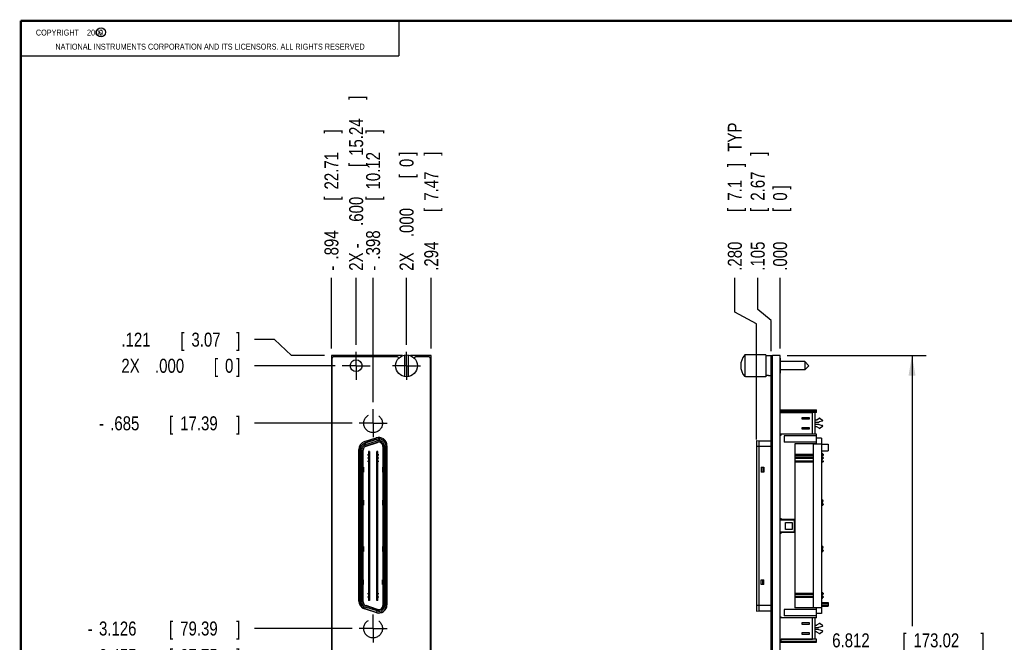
# Model space of a CAD drawing. Header units: inches. Extents: x 0.2 to 16.8, y 0.1 to 10.8.
# Tile 2 of 10: x 0.2 to 9, y 5.2 to 10.8. Entities that reach past the tile are written whole.
import ezdxf

# ---------------------------------------------------------------- set-up
doc = ezdxf.new("R2010")
doc.units = ezdxf.units.IN
doc.header["$LTSCALE"] = 0.935
doc.header["$MEASUREMENT"] = 0
doc.linetypes.add('CENTER', pattern=[0.6, 0.375, -0.075, 0.075, -0.075])
doc.layers.get('0').update_dxf_attribs({"linetype": 'CONTINUOUS'})
for name, color, linetype in [('DEFAULT_1', 7, 'CENTER'), ('DETAIL', 7, 'CONTINUOUS'), ('DIMENSIONS', 7, 'CONTINUOUS')]:
    doc.layers.add(name, color=color, linetype=linetype)
doc.styles.get("Standard").update_dxf_attribs({"font": 'txt', "width": 0.8})
doc.dimstyles.new('DIMSTYLE_1', dxfattribs={"dimtxt": 0.125, "dimasz": 0.18, "dimexe": 0.18, "dimexo": 0.0625, "dimgap": 0.09, "dimtad": 0, "dimtih": 1, "dimtoh": 1, "dimdec": 3, "dimlfac": 1.333333, "dimzin": 4, "dimdsep": 46, "dimtxsty": 'STANDARD', "dimblk": '_FILLED', "dimblk1": '_FILLED', "dimblk2": '_FILLED', "dimcen": 0.09, "dimadec": 0, "dimazin": 0, "dimtp": 0.01, "dimtm": 0.01, "dimtfac": 1, "dimtdec": 3, "dimtofl": 0, "dimtmove": 0, "dimatfit": 3, "dimldrblk": '_FILLED', "dimfxl": 1, "dimtolj": 1, "dimtzin": 4, "dimarcsym": 0})
doc.dimstyles.new('DIMSTYLE_2', dxfattribs={"dimtxt": 0.125, "dimasz": 0.18, "dimexe": 0.18, "dimexo": 0.0625, "dimgap": 0.09, "dimtad": 0, "dimtih": 1, "dimtoh": 1, "dimdec": 3, "dimlfac": 1.333333, "dimzin": 4, "dimdsep": 46, "dimtxsty": 'STANDARD', "dimblk": '_FILLED', "dimblk1": '_FILLED', "dimblk2": '_FILLED', "dimcen": 0.09, "dimadec": 0, "dimazin": 0, "dimtp": 0.01, "dimtm": 0.01, "dimtfac": 1, "dimtdec": 3, "dimtofl": 0, "dimtmove": 0, "dimatfit": 3, "dimldrblk": '_FILLED', "dimfxl": 1, "dimtolj": 1, "dimtzin": 4, "dimarcsym": 0})

# ---------------------------------------------------------------- blocks, each defined once
blk = doc.blocks.new('*D0')
at = {"layer": 'DIMENSIONS', "color": 2, "linetype": 'CONTINUOUS'}
for p, q in [((2.5141, 7.914), (2.3354, 7.914)), ((2.6658, 7.7719), (2.5141, 7.914)), ((2.9604, 7.7719), (2.6658, 7.7719))]:
    blk.add_line(p, q, dxfattribs=at)
at = {"layer": 'DIMENSIONS', "color": 2, "linetype": 'CONTINUOUS', "width": 0.8}
for s, p in [('.121', (1.1479, 7.8515)), ('[', (1.6729, 7.8515)), ('3.07', (1.7729, 7.8515)), (']', (2.1729, 7.8515))]:
    blk.add_text(s, height=0.125, dxfattribs=at).set_placement(p)
blk = doc.blocks.new('_FILLED')
at = {"color": 0, "linetype": 'BYBLOCK'}
blk.add_solid([(0, 0), (-1, 0.174), (-1, -0.174)], dxfattribs=at)
blk = doc.blocks.new('*D1')
at = {"layer": 'DIMENSIONS', "color": 2, "linetype": 'CONTINUOUS'}
blk.add_line((3.207, 7.1675), (2.3354, 7.1675), dxfattribs=at)
at = {"layer": 'DIMENSIONS', "color": 2, "linetype": 'CONTINUOUS', "width": 0.8}
for s, p in [('.685', (1.0479, 7.105)), ('[', (1.5729, 7.105)), ('17.39', (1.6729, 7.105)), (']', (2.1729, 7.105)), ('-', (0.9479, 7.105))]:
    blk.add_text(s, height=0.125, dxfattribs=at).set_placement(p)
blk = doc.blocks.new('*D2')
at = {"layer": 'DIMENSIONS', "color": 2, "linetype": 'CONTINUOUS'}
blk.add_line((3.207, 5.3368), (2.3354, 5.3368), dxfattribs=at)
at = {"layer": 'DIMENSIONS', "color": 2, "linetype": 'CONTINUOUS', "width": 0.8}
for s, p in [('3.126', (0.9479, 5.2743)), ('[', (1.5729, 5.2743)), ('79.39', (1.6729, 5.2743)), (']', (2.1729, 5.2743)), ('-', (0.8479, 5.2743))]:
    blk.add_text(s, height=0.125, dxfattribs=at).set_placement(p)
blk = doc.blocks.new('*D3')
at = {"layer": 'DIMENSIONS', "color": 2, "linetype": 'CONTINUOUS'}
blk.add_line((3.0558, 7.6811), (2.3354, 7.6811), dxfattribs=at)
at = {"layer": 'DIMENSIONS', "color": 2, "linetype": 'CONTINUOUS', "width": 0.8}
for s, p in [('2X ', (1.1479, 7.6186)), ('.000', (1.4479, 7.6186)), ('[', (1.9729, 7.6186)), ('0', (2.0729, 7.6186)), (']', (2.1729, 7.6186))]:
    blk.add_text(s, height=0.125, dxfattribs=at).set_placement(p)
blk = doc.blocks.new('*D4')
at = {"layer": 'DIMENSIONS', "color": 2, "linetype": 'CONTINUOUS'}
blk.add_line((3.207, 5.09), (2.3354, 5.09), dxfattribs=at)
at = {"layer": 'DIMENSIONS', "color": 2, "linetype": 'CONTINUOUS', "width": 0.8}
for s, p in [('3.455', (0.9479, 5.0275)), ('[', (1.5729, 5.0275)), ('87.75', (1.6729, 5.0275)), (']', (2.1729, 5.0275)), ('-', (0.8479, 5.0275))]:
    blk.add_text(s, height=0.125, dxfattribs=at).set_placement(p)
blk = doc.blocks.new('*D5')
at = {"layer": 'DIMENSIONS', "color": 2, "linetype": 'CONTINUOUS'}
blk.add_line((3.207, 3.2593), (2.3354, 3.2593), dxfattribs=at)
at = {"layer": 'DIMENSIONS', "color": 2, "linetype": 'CONTINUOUS', "width": 0.8}
for s, p in [('5.896', (0.8479, 3.1968)), ('[', (1.4729, 3.1968)), ('149.75', (1.5729, 3.1968)), (']', (2.1729, 3.1968)), ('-', (0.7479, 3.1968))]:
    blk.add_text(s, height=0.125, dxfattribs=at).set_placement(p)
blk = doc.blocks.new('*D6')
at = {"layer": 'DIMENSIONS', "color": 2, "linetype": 'CONTINUOUS'}
blk.add_line((3.0558, 2.7529), (2.3354, 2.7529), dxfattribs=at)
at = {"layer": 'DIMENSIONS', "color": 2, "linetype": 'CONTINUOUS', "width": 0.8}
for s, p in [('2X -', (0.5479, 2.6904)), ('6.571', (0.9479, 2.6904)), ('[', (1.5729, 2.6904)), ('166.9', (1.6729, 2.6904)), (']', (2.1729, 2.6904))]:
    blk.add_text(s, height=0.125, dxfattribs=at).set_placement(p)
blk = doc.blocks.new('*D7')
at = {"layer": 'DIMENSIONS', "color": 2, "linetype": 'CONTINUOUS'}
for p, q in [((7.0899, 7.7719), (8.3305, 7.7719)), ((8.2055, 7.7719), (8.2055, 5.3563)), ((8.2055, 2.6629), (8.2055, 5.1063)), ((7.0224, 2.6629), (8.3305, 2.6629))]:
    blk.add_line(p, q, dxfattribs=at)
at = {"layer": 'DIMENSIONS', "color": 2, "linetype": 'CONTINUOUS', "xscale": 0.18, "yscale": 0.18, "zscale": 0.18}
for p, rotation in [((8.2055, 7.7719), 90), ((8.2055, 2.6629), 270)]:
    blk.add_blockref('_FILLED', p, dxfattribs=dict(at, rotation=rotation))
at = {"layer": 'DIMENSIONS', "color": 2, "linetype": 'CONTINUOUS', "width": 0.8}
for s, p in [('6.812', (7.493, 5.1688)), ('[', (8.118, 5.1688)), ('173.02', (8.218, 5.1688)), (']', (8.818, 5.1688))]:
    blk.add_text(s, height=0.125, dxfattribs=at).set_placement(p)
blk = doc.blocks.new('*D8')
at = {"layer": 'DIMENSIONS', "color": 2, "linetype": 'CONTINUOUS'}
for p, q in [((6.8278, 8.1836), (6.8278, 8.4661)), ((6.9486, 8.084), (6.8278, 8.1836)), ((6.9486, 7.8104), (6.9486, 8.084))]:
    blk.add_line(p, q, dxfattribs=at)
at = {"layer": 'DIMENSIONS', "color": 2, "linetype": 'CONTINUOUS', "width": 0.8}
for s, p in [(']', (6.8903, 9.5536)), ('2.67', (6.8903, 9.1536)), ('[', (6.8903, 9.0536)), ('.105', (6.8903, 8.5286))]:
    blk.add_text(s, height=0.125, rotation=90, dxfattribs=at).set_placement(p)
blk = doc.blocks.new('*D9')
at = {"layer": 'DIMENSIONS', "color": 2, "linetype": 'CONTINUOUS'}
for p, q in [((6.6237, 8.1587), (6.6237, 8.4661)), ((6.8177, 8.0541), (6.6237, 8.1587)), ((6.8177, 7.0244), (6.8177, 8.0541))]:
    blk.add_line(p, q, dxfattribs=at)
at = {"layer": 'DIMENSIONS', "color": 2, "linetype": 'CONTINUOUS', "width": 0.8}
for s, p in [(' TYP', (6.6862, 9.5536)), (']', (6.6862, 9.4536)), ('7.1', (6.6862, 9.1536)), ('[', (6.6862, 9.0536)), ('.280', (6.6862, 8.5286))]:
    blk.add_text(s, height=0.125, rotation=90, dxfattribs=at).set_placement(p)
blk = doc.blocks.new('*D10')
at = {"layer": 'DIMENSIONS', "color": 2, "linetype": 'CONTINUOUS'}
blk.add_line((7.0274, 7.8344), (7.0274, 8.4661), dxfattribs=at)
at = {"layer": 'DIMENSIONS', "color": 2, "linetype": 'CONTINUOUS', "width": 0.8}
for s, p in [(']', (7.0899, 9.2536)), ('0', (7.0899, 9.1536)), ('[', (7.0899, 9.0536)), ('.000', (7.0899, 8.5286))]:
    blk.add_text(s, height=0.125, rotation=90, dxfattribs=at).set_placement(p)
blk = doc.blocks.new('*D11')
at = {"layer": 'DIMENSIONS', "color": 2, "linetype": 'CONTINUOUS'}
blk.add_line((3.2434, 7.8687), (3.2434, 8.4661), dxfattribs=at)
at = {"layer": 'DIMENSIONS', "color": 2, "linetype": 'CONTINUOUS', "width": 0.8}
for s, p in [(']', (3.3059, 10.0536)), ('15.24', (3.3059, 9.5536)), ('[', (3.3059, 9.4536)), ('.600', (3.3059, 8.9286)), ('2X -', (3.3059, 8.5286))]:
    blk.add_text(s, height=0.125, rotation=90, dxfattribs=at).set_placement(p)
blk = doc.blocks.new('*D12')
at = {"layer": 'DIMENSIONS', "color": 2, "linetype": 'CONTINUOUS'}
blk.add_line((3.9139, 7.8344), (3.9139, 8.4661), dxfattribs=at)
at = {"layer": 'DIMENSIONS', "color": 2, "linetype": 'CONTINUOUS', "width": 0.8}
for s, p in [(']', (3.9764, 9.5536)), ('7.47', (3.9764, 9.1536)), ('[', (3.9764, 9.0536)), ('.294', (3.9764, 8.5286))]:
    blk.add_text(s, height=0.125, rotation=90, dxfattribs=at).set_placement(p)
blk = doc.blocks.new('*D13')
at = {"layer": 'DIMENSIONS', "color": 2, "linetype": 'CONTINUOUS'}
blk.add_line((3.3946, 7.3551), (3.3946, 8.4661), dxfattribs=at)
at = {"layer": 'DIMENSIONS', "color": 2, "linetype": 'CONTINUOUS', "width": 0.8}
for s, p in [(']', (3.4571, 9.7536)), ('10.12', (3.4571, 9.2536)), ('[', (3.4571, 9.1536)), ('.398', (3.4571, 8.6286)), ('-', (3.4571, 8.5286))]:
    blk.add_text(s, height=0.125, rotation=90, dxfattribs=at).set_placement(p)
blk = doc.blocks.new('*D14')
at = {"layer": 'DIMENSIONS', "color": 2, "linetype": 'CONTINUOUS'}
blk.add_line((3.0229, 7.8344), (3.0229, 8.4661), dxfattribs=at)
at = {"layer": 'DIMENSIONS', "color": 2, "linetype": 'CONTINUOUS', "width": 0.8}
for s, p in [(']', (3.0854, 9.7536)), ('22.71', (3.0854, 9.2536)), ('[', (3.0854, 9.1536)), ('.894', (3.0854, 8.6286)), ('-', (3.0854, 8.5286))]:
    blk.add_text(s, height=0.125, rotation=90, dxfattribs=at).set_placement(p)
blk = doc.blocks.new('*D15')
at = {"layer": 'DIMENSIONS', "color": 2, "linetype": 'CONTINUOUS'}
blk.add_line((3.6934, 7.8687), (3.6934, 8.4661), dxfattribs=at)
at = {"layer": 'DIMENSIONS', "color": 2, "linetype": 'CONTINUOUS', "width": 0.8}
for s, p in [(']', (3.7559, 9.5536)), ('0', (3.7559, 9.4536)), ('[', (3.7559, 9.3536)), ('.000', (3.7559, 8.8286)), ('2X ', (3.7559, 8.5286))]:
    blk.add_text(s, height=0.125, rotation=90, dxfattribs=at).set_placement(p)

msp = doc.modelspace()

# ---------------------------------------------------------------- linework, layer by layer
at = {"color": 2, "linetype": 'CONTINUOUS'}
for p, q in [((0.25001, 10.7586), (3.62501, 10.7586)), ((0.25001, 10.7586), (0.25001, 10.4456)), ((3.62501, 10.7586), (3.62501, 10.4456)), ((0.25001, 10.4456), (3.62501, 10.4456))]:
    msp.add_line(p, q, dxfattribs=at)
at = {"color": 7, "linetype": 'CONTINUOUS'}
for p, q in [((3.02288, 7.77186), (3.02288, 2.66286)), ((3.65787, 7.77186), (3.02288, 7.77186)), ((3.02888, 2.68611), (3.02888, 7.74786)), ((3.04388, 7.76286), (3.60603, 7.76286)), ((3.67875, 7.58471), (3.67875, 7.77751)), ((3.708, 7.77751), (3.708, 7.58471)), ((3.91388, 7.77186), (3.72889, 7.77186)), ((3.77773, 7.76286), (3.88988, 7.76286)), ((3.90488, 7.74786), (3.90488, 2.68611)), ((3.91388, 2.66286), (3.91388, 7.77186)), ((6.71162, 7.77751), (6.71162, 7.58471)), ((6.71912, 7.77751), (6.71162, 7.77751)), ((6.71912, 7.77751), (6.71912, 7.77861)), ((6.90062, 7.77861), (6.71912, 7.77861)), ((6.90062, 7.77861), (6.90062, 7.58361)), ((6.92312, 7.76889), (6.90062, 7.76889)), ((6.92312, 7.76889), (6.92312, 7.76961)), ((6.95987, 7.76961), (6.92312, 7.76961)), ((6.94862, 2.67111), (6.94862, 7.76286)), ((6.95987, 7.76286), (6.94862, 7.76286)), ((6.95987, 7.74786), (6.94862, 7.74786)), ((6.95987, 2.66286), (6.95987, 7.77186)), ((7.02737, 7.77186), (6.95987, 7.77186)), ((7.02737, 2.66286), (7.02737, 7.77186)), ((7.02737, 7.74823), (7.02812, 7.74823)), ((7.02812, 7.74823), (7.02812, 7.61398)), ((7.24787, 7.71786), (7.02812, 7.71786)), ((7.24787, 7.71786), (7.24787, 7.64436)), ((7.28462, 7.68111), (7.24787, 7.71786)), ((7.28462, 7.68111), (7.24787, 7.64436)), ((6.71912, 7.58471), (6.71162, 7.58471)), ((6.71912, 7.58361), (6.71912, 7.58471)), ((6.90062, 7.58361), (6.71912, 7.58361)), ((6.92312, 7.59333), (6.90062, 7.59333)), ((6.92312, 7.59261), (6.92312, 7.59333)), ((6.94862, 7.59261), (6.92312, 7.59261)), ((7.02737, 7.61398), (7.02812, 7.61398)), ((7.24787, 7.64436), (7.02812, 7.64436)), ((7.02737, 7.2886), (7.35217, 7.2886)), ((7.31674, 7.26202), (7.02737, 7.26202)), ((7.03623, 7.2635), (7.03623, 7.2886)), ((7.03623, 7.27974), (7.35217, 7.27974)), ((7.35217, 7.2635), (7.03623, 7.2635)), ((7.22373, 7.20444), (7.22373, 7.22068)), ((7.22373, 7.22068), (7.28721, 7.22068)), ((7.28721, 7.22068), (7.28721, 7.20444)), ((7.31674, 7.07305), (7.31674, 7.26202)), ((7.33741, 7.2635), (7.33741, 7.07157)), ((7.35217, 7.2635), (7.35217, 7.2886)), ((7.35688, 7.1995), (7.37619, 7.2121)), ((7.38446, 7.21197), (7.40576, 7.19705)), ((7.28721, 7.20444), (7.22373, 7.20444)), ((7.22373, 7.11438), (7.22373, 7.13062)), ((7.22373, 7.13062), (7.28721, 7.13062)), ((7.28721, 7.13062), (7.28721, 7.11438)), ((7.33741, 7.19854), (7.35365, 7.19854)), ((7.37364, 7.17492), (7.33741, 7.17492)), ((7.33741, 7.16015), (7.37364, 7.16015)), ((7.35365, 7.13653), (7.33741, 7.13653)), ((7.37619, 7.12297), (7.35688, 7.13557)), ((7.4039, 7.18651), (7.37701, 7.17931)), ((7.37701, 7.15576), (7.4039, 7.14856)), ((7.40576, 7.13801), (7.38446, 7.1231)), ((3.31944, 7.00533), (3.42144, 7.03847)), ((7.02737, 7.07305), (7.31674, 7.07305)), ((7.35217, 7.07157), (7.02737, 7.07157)), ((7.02737, 7.06901), (7.03623, 7.06901)), ((7.02737, 7.06305), (7.03623, 7.06305)), ((7.03623, 7.06305), (7.03623, 7.07157)), ((7.0628, 7.05533), (7.0628, 6.99923)), ((7.35217, 7.05533), (7.0628, 7.05533)), ((7.28721, 7.11438), (7.22373, 7.11438)), ((7.35217, 6.98299), (7.35217, 7.07157)), ((7.39646, 7.03466), (7.35217, 7.03466)), ((7.39646, 7.03466), (7.39646, 5.4697)), ((3.42522, 7.02528), (3.32276, 6.99199)), ((3.32739, 6.97773), (3.42985, 7.01102)), ((3.33104, 6.96649), (3.4335, 6.99979)), ((3.33195, 6.96369), (3.43441, 6.99698)), ((3.48273, 6.96187), (3.48273, 5.54248)), ((3.48568, 6.96187), (3.48568, 5.54248)), ((3.49749, 6.96187), (3.49749, 5.54248)), ((3.51249, 5.54248), (3.51249, 6.96187)), ((3.51863, 6.96786), (3.51863, 5.54886)), ((6.81772, 7.01355), (6.81772, 5.49081)), ((6.81772, 7.01355), (6.83839, 7.01059)), ((6.94862, 6.96187), (6.81772, 6.96187)), ((6.83839, 7.01059), (6.83839, 5.49376)), ((6.83839, 7.01059), (6.94862, 7.01059)), ((7.35217, 6.99923), (7.0628, 6.99923)), ((7.16024, 6.98299), (7.16024, 5.52137)), ((7.35217, 6.98299), (7.16024, 6.98299)), ((7.32264, 6.98299), (7.32264, 5.52137)), ((7.39646, 6.9824), (7.32264, 6.9824)), ((7.39646, 6.98077), (7.45552, 6.98077)), ((7.45552, 6.98077), (7.45552, 6.92319)), ((3.26813, 5.582), (3.26813, 6.93472)), ((3.27669, 6.92858), (3.27669, 5.57578)), ((3.29169, 5.57578), (3.29169, 6.92858)), ((3.3035, 5.57578), (3.3035, 6.92858)), ((3.30645, 5.57578), (3.30645, 6.92858)), ((3.3503, 6.88185), (3.3503, 6.89219)), ((3.35325, 6.89219), (3.3503, 6.89219)), ((3.35325, 6.88185), (3.3503, 6.88185)), ((3.3503, 6.85233), (3.3503, 6.86266)), ((3.35325, 6.86266), (3.3503, 6.86266)), ((3.35325, 6.91655), (3.35325, 5.58781)), ((3.36211, 6.91655), (3.35325, 6.91655)), ((3.36211, 6.91655), (3.36211, 5.58781)), ((3.36506, 6.89219), (3.36211, 6.89219)), ((3.36506, 6.88185), (3.36211, 6.88185)), ((3.36506, 6.86266), (3.36211, 6.86266)), ((3.36506, 6.88185), (3.36506, 6.89219)), ((3.36506, 6.85233), (3.36506, 6.86266)), ((3.42412, 6.89219), (3.42412, 6.88185)), ((3.42412, 6.89219), (3.42707, 6.89219)), ((3.42412, 6.88185), (3.42707, 6.88185)), ((3.42412, 6.86266), (3.42412, 6.85233)), ((3.42707, 6.86266), (3.42412, 6.86266)), ((3.42707, 5.58781), (3.42707, 6.91655)), ((3.43593, 6.91655), (3.42707, 6.91655)), ((3.43593, 5.58781), (3.43593, 6.91655)), ((3.43593, 6.89219), (3.43888, 6.89219)), ((3.43593, 6.88185), (3.43888, 6.88185)), ((3.43888, 6.86266), (3.43593, 6.86266)), ((3.43888, 6.89219), (3.43888, 6.88185)), ((3.43888, 6.86266), (3.43888, 6.85233)), ((7.16024, 6.89219), (7.32264, 6.89219)), ((7.16024, 6.88185), (7.32264, 6.88185)), ((7.32264, 6.86266), (7.16024, 6.86266)), ((7.16375, 6.86266), (7.16375, 6.85233)), ((7.39646, 6.92319), (7.45552, 6.92319)), ((7.39646, 6.89662), (7.40237, 6.89662)), ((7.39646, 6.87743), (7.40237, 6.87743)), ((7.39646, 6.86709), (7.40237, 6.86709)), ((7.41123, 6.86266), (7.39646, 6.86266)), ((7.40237, 6.89662), (7.40237, 6.87743)), ((7.40237, 6.86709), (7.40237, 6.86266)), ((7.41002, 6.89219), (7.41123, 6.89219)), ((7.41002, 6.88185), (7.41123, 6.88185)), ((7.41123, 6.89219), (7.41123, 6.88185)), ((7.41123, 6.86266), (7.41123, 6.85233)), ((3.30961, 6.77629), (3.30645, 6.77629)), ((3.30961, 6.77629), (3.30961, 6.732)), ((3.35325, 6.85233), (3.3503, 6.85233)), ((3.3503, 6.8228), (3.3503, 6.83313)), ((3.35325, 6.83313), (3.3503, 6.83313)), ((3.35325, 6.8228), (3.3503, 6.8228)), ((3.36506, 6.85233), (3.36211, 6.85233)), ((3.36506, 6.83313), (3.36211, 6.83313)), ((3.36506, 6.8228), (3.36211, 6.8228)), ((3.36506, 6.8228), (3.36506, 6.83313)), ((3.42707, 6.85233), (3.42412, 6.85233)), ((3.42412, 6.83313), (3.42412, 6.8228)), ((3.42412, 6.83313), (3.42707, 6.83313)), ((3.42412, 6.8228), (3.42707, 6.8228)), ((3.43593, 6.84494), (3.42707, 6.84494)), ((3.43888, 6.85233), (3.43593, 6.85233)), ((3.43593, 6.83313), (3.43888, 6.83313)), ((3.43593, 6.8228), (3.43888, 6.8228)), ((3.43888, 6.83313), (3.43888, 6.8228)), ((3.47956, 6.77629), (3.47956, 6.732)), ((3.48273, 6.77629), (3.47956, 6.77629)), ((6.85906, 6.77629), (6.85906, 6.732)), ((6.85906, 6.77629), (6.88416, 6.77629)), ((6.87235, 6.77629), (6.87235, 6.732)), ((6.88416, 6.77629), (6.88416, 6.732)), ((7.32264, 6.85233), (7.16024, 6.85233)), ((7.16024, 6.83313), (7.32264, 6.83313)), ((7.16024, 6.8228), (7.32264, 6.8228)), ((7.41123, 6.85233), (7.39646, 6.85233)), ((7.39646, 6.8479), (7.40237, 6.8479)), ((7.39646, 6.83313), (7.41123, 6.83313)), ((7.39646, 6.8228), (7.41123, 6.8228)), ((7.40237, 6.85233), (7.40237, 6.8479)), ((7.41123, 6.83313), (7.41123, 6.8228)), ((3.30961, 6.732), (3.30645, 6.732)), ((3.48273, 6.732), (3.47956, 6.732)), ((6.88416, 6.732), (6.85906, 6.732)), ((3.30961, 6.48102), (3.30645, 6.48102)), ((3.30961, 6.43673), (3.30645, 6.43673)), ((3.30961, 6.48102), (3.30961, 6.43673)), ((3.47956, 6.48102), (3.47956, 6.43673)), ((3.48273, 6.48102), (3.47956, 6.48102)), ((3.48273, 6.43673), (3.47956, 6.43673)), ((7.39646, 6.48323), (7.40237, 6.48323)), ((7.39646, 6.46404), (7.40237, 6.46404)), ((7.39646, 6.4537), (7.40237, 6.4537)), ((7.39646, 6.43451), (7.40237, 6.43451)), ((7.40237, 6.48323), (7.40237, 6.46404)), ((7.40237, 6.4537), (7.40237, 6.43451)), ((7.41123, 6.47437), (7.41123, 6.4729)), ((7.41123, 6.44485), (7.41123, 6.44337)), ((7.02737, 6.31681), (7.03623, 6.31681)), ((7.02737, 6.31084), (7.03623, 6.31084)), ((7.16024, 6.30828), (7.02737, 6.30828)), ((7.14843, 6.30385), (7.02737, 6.30385)), ((7.03623, 6.31681), (7.03623, 6.30828)), ((7.07757, 6.22118), (7.07757, 6.28318)), ((7.07757, 6.28318), (7.13662, 6.28318)), ((7.13662, 6.28318), (7.13662, 6.22118)), ((7.15729, 6.20936), (7.15729, 6.29499)), ((7.02737, 6.20051), (7.14843, 6.20051)), ((7.02737, 6.19608), (7.16024, 6.19608)), ((7.02737, 6.19352), (7.03623, 6.19352)), ((7.02737, 6.18755), (7.03623, 6.18755)), ((7.03623, 6.19608), (7.03623, 6.18755)), ((7.13662, 6.22118), (7.07757, 6.22118)), ((3.30961, 6.06763), (3.30645, 6.06763)), ((3.30961, 6.06763), (3.30961, 6.02334)), ((3.47956, 6.06763), (3.47956, 6.02334)), ((3.48273, 6.06763), (3.47956, 6.06763)), ((7.39646, 6.06985), (7.40237, 6.06985)), ((7.40237, 6.06985), (7.40237, 6.05065)), ((3.30961, 6.02334), (3.30645, 6.02334)), ((3.48273, 6.02334), (3.47956, 6.02334)), ((7.39646, 6.05065), (7.40237, 6.05065)), ((7.39646, 6.04032), (7.40237, 6.04032)), ((7.39646, 6.02113), (7.40237, 6.02113)), ((7.40237, 6.04032), (7.40237, 6.02113)), ((7.41123, 6.06099), (7.41123, 6.05951)), ((7.41123, 6.03146), (7.41123, 6.02998)), ((3.30645, 5.77236), (3.30961, 5.77236)), ((3.30645, 5.72806), (3.30961, 5.72806)), ((3.30961, 5.72806), (3.30961, 5.77236)), ((3.47956, 5.72806), (3.47956, 5.77236)), ((3.47956, 5.77236), (3.48273, 5.77236)), ((3.47956, 5.72806), (3.48273, 5.72806)), ((6.85906, 5.72806), (6.85906, 5.77236)), ((6.85906, 5.77236), (6.88416, 5.77236)), ((6.88416, 5.72806), (6.85906, 5.72806)), ((6.87235, 5.72806), (6.87235, 5.77236)), ((6.88416, 5.72806), (6.88416, 5.77236)), ((3.3503, 5.6417), (3.3503, 5.65203)), ((3.35325, 5.65203), (3.3503, 5.65203)), ((3.35325, 5.6417), (3.3503, 5.6417)), ((3.36506, 5.65203), (3.36211, 5.65203)), ((3.36506, 5.6417), (3.36211, 5.6417)), ((3.36506, 5.6417), (3.36506, 5.65203)), ((3.42412, 5.65203), (3.42412, 5.6417)), ((3.42412, 5.65203), (3.42707, 5.65203)), ((3.42412, 5.6417), (3.42707, 5.6417)), ((3.43593, 5.65941), (3.42707, 5.65941)), ((3.43593, 5.65203), (3.43888, 5.65203)), ((3.43593, 5.6417), (3.43888, 5.6417)), ((3.43888, 5.65203), (3.43888, 5.6417)), ((7.16024, 5.65203), (7.32264, 5.65203)), ((7.16024, 5.6417), (7.32264, 5.6417)), ((7.39646, 5.65646), (7.40237, 5.65646)), ((7.39646, 5.63727), (7.40237, 5.63727)), ((7.39646, 5.62693), (7.40237, 5.62693)), ((7.40237, 5.65646), (7.40237, 5.63727)), ((7.40237, 5.62693), (7.40237, 5.6225)), ((7.41002, 5.65203), (7.41123, 5.65203)), ((7.41002, 5.6417), (7.41123, 5.6417)), ((7.41123, 5.65203), (7.41123, 5.6417)), ((3.4335, 5.50457), (3.33104, 5.53786)), ((3.43441, 5.50738), (3.33195, 5.54067)), ((3.3503, 5.61217), (3.3503, 5.6225)), ((3.35325, 5.6225), (3.3503, 5.6225)), ((3.35325, 5.61217), (3.3503, 5.61217)), ((3.36211, 5.58781), (3.35325, 5.58781)), ((3.36506, 5.6225), (3.36211, 5.6225)), ((3.36506, 5.61217), (3.36211, 5.61217)), ((3.36506, 5.61217), (3.36506, 5.6225)), ((3.42412, 5.6225), (3.42412, 5.61217)), ((3.42707, 5.6225), (3.42412, 5.6225)), ((3.42707, 5.61217), (3.42412, 5.61217)), ((3.43593, 5.58781), (3.42707, 5.58781)), ((3.43888, 5.6225), (3.43593, 5.6225)), ((3.43888, 5.61217), (3.43593, 5.61217)), ((3.43888, 5.6225), (3.43888, 5.61217)), ((6.94862, 5.54248), (6.81772, 5.54248)), ((7.32264, 5.6225), (7.16024, 5.6225)), ((7.32264, 5.61217), (7.16024, 5.61217)), ((7.16375, 5.6225), (7.16375, 5.61217)), ((7.41123, 5.6225), (7.39646, 5.6225)), ((7.41123, 5.61217), (7.39646, 5.61217)), ((7.39646, 5.60774), (7.40237, 5.60774)), ((7.39646, 5.56862), (7.45552, 5.56862)), ((7.39646, 5.55858), (7.45552, 5.55858)), ((7.39646, 5.54618), (7.45552, 5.54618)), ((7.40237, 5.61217), (7.40237, 5.60774)), ((7.41123, 5.6225), (7.41123, 5.61217)), ((7.45552, 5.56862), (7.45552, 5.53614)), ((3.42144, 5.47824), (3.31944, 5.51138)), ((3.32276, 5.51237), (3.42522, 5.47907)), ((3.42985, 5.49334), (3.32739, 5.52663)), ((6.81772, 5.49081), (6.83839, 5.49376)), ((6.83839, 5.49376), (6.94862, 5.49376)), ((7.0628, 5.50513), (7.0628, 5.44903)), ((7.35217, 5.50513), (7.0628, 5.50513)), ((7.35217, 5.52137), (7.16024, 5.52137)), ((7.39646, 5.52196), (7.32264, 5.52196)), ((7.35217, 5.43279), (7.35217, 5.52137)), ((7.39646, 5.4697), (7.35217, 5.4697)), ((7.39646, 5.53614), (7.45552, 5.53614)), ((7.02737, 5.44131), (7.03623, 5.44131)), ((7.02737, 5.43535), (7.03623, 5.43535)), ((7.35217, 5.43279), (7.02737, 5.43279)), ((7.31674, 5.43131), (7.02737, 5.43131)), ((7.03623, 5.43279), (7.03623, 5.44131)), ((7.35217, 5.44903), (7.0628, 5.44903)), ((7.22373, 5.37373), (7.22373, 5.38997)), ((7.22373, 5.38997), (7.28721, 5.38997)), ((7.28721, 5.37373), (7.22373, 5.37373)), ((7.28721, 5.38997), (7.28721, 5.37373)), ((7.31674, 5.24234), (7.31674, 5.43131)), ((7.33741, 5.43279), (7.33741, 5.24086)), ((7.33741, 5.36783), (7.35365, 5.36783)), ((7.35688, 5.36879), (7.37619, 5.38139)), ((7.38446, 5.38126), (7.40576, 5.36634)), ((7.22373, 5.28368), (7.22373, 5.29992)), ((7.22373, 5.29992), (7.28721, 5.29992)), ((7.28721, 5.28368), (7.22373, 5.28368)), ((7.28721, 5.29992), (7.28721, 5.28368)), ((7.36908, 5.34421), (7.33741, 5.34421)), ((7.33741, 5.32944), (7.36908, 5.32944)), ((7.35365, 5.30582), (7.33741, 5.30582)), ((7.37619, 5.29226), (7.35688, 5.30486)), ((7.4039, 5.3558), (7.37127, 5.34706)), ((7.37127, 5.32659), (7.4039, 5.31785)), ((7.40576, 5.30731), (7.38446, 5.29239)), ((7.02737, 5.24234), (7.31674, 5.24234)), ((7.02737, 5.21576), (7.35217, 5.21576)), ((7.03623, 5.21576), (7.03623, 5.24086)), ((7.35217, 5.24086), (7.03623, 5.24086)), ((7.03623, 5.22462), (7.35217, 5.22462)), ((7.35217, 5.21576), (7.35217, 5.24086))]:
    msp.add_line(p, q, dxfattribs=at)
at = {"color": 9, "linetype": 'CONTINUOUS'}
for p, q in [((3.42575, 7.02366), (3.32329, 6.99036)), ((3.32329, 6.99036), (3.32739, 6.97773)), ((3.33104, 6.96649), (3.33195, 6.96369)), ((3.42575, 7.02366), (3.42985, 7.01102)), ((3.4335, 6.99979), (3.43441, 6.99698)), ((3.48568, 6.96187), (3.48273, 6.96187)), ((3.51078, 6.96187), (3.49749, 6.96187)), ((3.51078, 5.54248), (3.51078, 6.96187)), ((3.2784, 6.92858), (3.2784, 5.57578)), ((3.2784, 6.92858), (3.29169, 6.92858)), ((3.3035, 6.92858), (3.30645, 6.92858)), ((3.2784, 5.57578), (3.29169, 5.57578)), ((3.3035, 5.57578), (3.30645, 5.57578)), ((3.33104, 5.53786), (3.33195, 5.54067)), ((3.48568, 5.54248), (3.48273, 5.54248)), ((3.51078, 5.54248), (3.49749, 5.54248)), ((3.32329, 5.51399), (3.32739, 5.52663)), ((3.32329, 5.51399), (3.42575, 5.4807)), ((3.42575, 5.4807), (3.42985, 5.49334)), ((3.4335, 5.50457), (3.43441, 5.50738))]:
    msp.add_line(p, q, dxfattribs=at)
at = {"color": 7, "linetype": 'CONTINUOUS', "const_width": 0.02}
for points in [[(0.25, 10.75859), (0.25, 0.25859)], [(16.75, 10.75859), (0.25, 10.75859)]]:
    msp.add_lwpolyline(points, dxfattribs=at)
at = {"color": 2, "linetype": 'CONTINUOUS'}
msp.add_circle((0.96593, 10.65619), 0.04027, dxfattribs=at)
at = {"color": 7, "linetype": 'CONTINUOUS'}
for centre, radius in [((3.69338, 7.68111), 0.0975), ((3.24338, 7.68111), 0.0525)]:
    msp.add_circle(centre, radius, dxfattribs=at)
for centre, radius, start, end in [((3.04388, 7.74786), 0.015, 90, 180), ((3.60603, 7.74786), 0.015, 353.936892, 90), ((3.77773, 7.74786), 0.015, 90, 173.812738), ((3.88988, 7.74786), 0.015, 0, 90), ((6.82561, 7.68111), 0.14929, 139.780138, 220.219862), ((7.38022, 7.20592), 0.00738, 55, 123.128912), ((7.35365, 7.20444), 0.00591, 270, 303.128912), ((7.35365, 7.13062), 0.00591, 56.871088, 90), ((7.37819, 7.17492), 0.00455, 105, 180), ((7.37819, 7.16015), 0.00455, 180, 255), ((7.38022, 7.12915), 0.00738, 236.871088, 305), ((7.40237, 7.19222), 0.00591, 285, 55), ((7.40237, 7.14285), 0.00591, 305, 75), ((3.44438, 6.96786), 0.07425, 0, 108), ((3.34238, 6.93472), 0.07425, 108, 180), ((3.34336, 6.92858), 0.06667, 108, 180), ((3.34336, 6.92858), 0.05167, 108, 180), ((3.34336, 6.92858), 0.03986, 108, 180), ((3.34336, 6.92858), 0.03691, 108, 180), ((3.44582, 6.96187), 0.06667, 0, 108), ((3.44582, 6.96187), 0.05167, 0, 108), ((3.44582, 6.96187), 0.03986, 0, 108), ((3.44582, 6.96187), 0.03691, 0, 108), ((7.40237, 6.88776), 0.00886, 0, 90), ((7.40237, 6.88628), 0.00886, 270, 360), ((7.40237, 6.85823), 0.00886, 30.055579, 90), ((7.40237, 6.85676), 0.00886, 270, 329.944421), ((7.40237, 6.47437), 0.00886, 0, 90), ((7.40237, 6.4729), 0.00886, 270, 360), ((7.40237, 6.44485), 0.00886, 0, 90), ((7.40237, 6.44337), 0.00886, 270, 360), ((7.14843, 6.29499), 0.00886, 0, 90), ((7.14843, 6.20936), 0.00886, 270, 360), ((7.40237, 6.06099), 0.00886, 0, 90), ((7.40237, 6.05951), 0.00886, 270, 360), ((7.40237, 6.03146), 0.00886, 0, 90), ((7.40237, 6.02998), 0.00886, 270, 360), ((7.40237, 5.6476), 0.00886, 0, 90), ((7.40237, 5.64613), 0.00886, 270, 360), ((7.40237, 5.61807), 0.00886, 30.055579, 90), ((3.34238, 5.582), 0.07425, 180, 252), ((3.34336, 5.57578), 0.06667, 180, 252), ((3.34336, 5.57578), 0.05167, 180, 252), ((3.34336, 5.57578), 0.03986, 180, 252), ((3.34336, 5.57578), 0.03691, 180, 252), ((3.44438, 5.54886), 0.07425, 252, 360), ((3.44582, 5.54248), 0.06667, 252, 360), ((3.44582, 5.54248), 0.05167, 252, 360), ((3.44582, 5.54248), 0.03986, 252, 360), ((3.44582, 5.54248), 0.03691, 252, 360), ((7.40237, 5.6166), 0.00886, 270, 329.944421), ((7.35365, 5.37373), 0.00591, 270, 303.128912), ((7.38022, 5.37521), 0.00738, 55, 123.128912), ((7.40237, 5.36151), 0.00591, 285, 55), ((7.35365, 5.29992), 0.00591, 56.871088, 90), ((7.37203, 5.34421), 0.00295, 105, 180), ((7.37203, 5.32944), 0.00295, 180, 255), ((7.38022, 5.29844), 0.00738, 236.871088, 305), ((7.40237, 5.31214), 0.00591, 305, 75)]:
    msp.add_arc(centre, radius, start, end, dxfattribs=at)
at = {"color": 9, "linetype": 'CONTINUOUS'}
for centre, start, end in [((3.34336, 6.92858), 108, 180), ((3.44582, 6.96187), 0, 108), ((3.34336, 5.57578), 180, 252), ((3.44582, 5.54248), 252, 360)]:
    msp.add_arc(centre, 0.06496, start, end, dxfattribs=at)
at = {"layer": 'DEFAULT_1', "color": 7, "linetype": 'CENTER'}
for p, q in [((3.24338, 7.68111), (3.24338, 7.80618)), ((3.69338, 7.68111), (3.69338, 7.80618)), ((3.24338, 7.68111), (3.1183, 7.68111)), ((3.24338, 7.68111), (3.24338, 7.55603)), ((3.24338, 7.68111), (3.36845, 7.68111)), ((3.69338, 7.68111), (3.5683, 7.68111)), ((3.69338, 7.68111), (3.69338, 7.55603)), ((3.69338, 7.68111), (3.81845, 7.68111)), ((3.39459, 7.16753), (3.39459, 7.29261)), ((3.39459, 7.16753), (3.26951, 7.16753)), ((3.39459, 7.16753), (3.39459, 7.04246)), ((3.39459, 7.16753), (3.51966, 7.16753)), ((3.39459, 5.33682), (3.39459, 5.4619)), ((3.39459, 5.33682), (3.26951, 5.33682)), ((3.39459, 5.33682), (3.39459, 5.21175)), ((3.39459, 5.33682), (3.51966, 5.33682))]:
    msp.add_line(p, q, dxfattribs=at)
at = {"layer": 'DETAIL', "color": 7, "linetype": 'CENTER'}
for centre in [(3.39447, 7.16743), (3.39447, 5.33682)]:
    msp.add_circle(centre, 0.08354, dxfattribs=at)

# ---------------------------------------------------------------- texts
at = {"color": 2, "linetype": 'CONTINUOUS', "width": 0.8}
for s, p in [('c', (0.94601, 10.63633)), ('NATIONAL INSTRUMENTS CORPORATION AND ITS LICENSORS. ALL RIGHTS RESERVED', (0.55829, 10.50165))]:
    msp.add_text(s, height=0.053, dxfattribs=at).set_placement(p)
at = {"color": 2, "linetype": 'CONTINUOUS', "insert": (0.31251, 10.68047), "char_height": 0.053, "width": 0.8904, "attachment_point": 1}
msp.add_mtext('    COPYRIGHT    2009', dxfattribs=at)

# ---------------------------------------------------------------- dimensions: what is measured, and where the dimension line sits
at = {"layer": 'DIMENSIONS', "color": 2, "linetype": 'CONTINUOUS'}
for feature_location, offset, dtype, origin, text, picture, middle in [((3.24338, 7.86868), (0, 0.59743), 1, (3.69338, 7.80618), '2X -<>', '*D11', (3.24338, 9.34111)), ((3.02288, 7.83436), (0, 0.63175), 1, (3.69338, 7.80618), '-<>', '*D14', (3.02288, 9.19111)), ((3.39459, 7.35511), (0, 1.111), 1, (3.69338, 7.80618), '-<>', '*D13', (3.39459, 9.19111)), ((6.81772, 7.02437), (-0.19405, 1.44173), 0, (7.02737, 7.77186), '<> TYP', '*D9', (6.62367, 9.24111)), ((3.6933798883, 7.8686832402), (0, 0.597425), 1, (3.6933798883, 7.8061832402), '2X <>', '*D15', (3.6933798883, 9.0911082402)), ((3.0558048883, 7.6811082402), (-0.720425, 0), 0, (3.1183048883, 7.6811082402), '2X <>', '*D3', (1.7103798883, 7.6811082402)), ((3.0558, 2.75286), (-0.72043, 0), 0, (3.1183, 7.68111), '2X -<>', '*D6', (1.41038, 2.75286)), ((3.20701, 3.25932), (-0.87163, 0), 0, (3.1183, 7.68111), '-<>', '*D5', (1.51038, 3.25932)), ((3.20701, 5.33682), (-0.87163, 0), 0, (3.1183, 7.68111), '-<>', '*D2', (1.56038, 5.33682)), ((3.20701, 5.09003), (-0.87163, 0), 0, (3.1183, 7.68111), '-<>', '*D4', (1.56038, 5.09003)), ((3.20701, 7.16753), (-0.87163, 0), 0, (3.1183, 7.68111), '-<>', '*D1', (1.61038, 7.16753))]:
    dim = msp.add_ordinate_dim(feature_location=feature_location, offset=offset, dtype=dtype, origin=origin, text=text, dimstyle='DIMSTYLE_1', dxfattribs=at)
    dim.commit()
    dim.dimension.update_dxf_attribs({"geometry": picture, "text_midpoint": middle})
for feature_location, offset, dtype, origin, picture, middle in [((3.91388, 7.83436), (0, 0.63175), 1, (3.69338, 7.80618), '*D12', (3.91388, 9.09111)), ((6.94862, 7.81036), (-0.12079, 0.65575), 0, (7.02737, 7.77186), '*D8', (6.82782, 9.09111)), ((7.0273686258, 7.8343582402), (0, 0.63175), 1, (7.0273686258, 7.7718582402), '*D10', (7.0273686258, 8.9411082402)), ((2.96038, 7.77186), (-0.625, 0.14214), 0, (3.1183, 7.68111), '*D0', (1.71038, 7.914))]:
    dim = msp.add_ordinate_dim(feature_location=feature_location, offset=offset, dtype=dtype, origin=origin, dimstyle='DIMSTYLE_1', dxfattribs=at)
    dim.commit()
    dim.dimension.update_dxf_attribs({"geometry": picture, "text_midpoint": middle})
dim = msp.add_linear_dim(base=(8.20552, 2.66286), p1=(7.08987, 7.77186), p2=(7.02237, 2.66286), angle=270, dimstyle='DIMSTYLE_2', dxfattribs=at)
dim.commit()
dim.dimension.update_dxf_attribs({"geometry": '*D7', "text_midpoint": (8.20552, 5.23126), "dimtype": 160})

doc.saveas('drawing.dxf')
